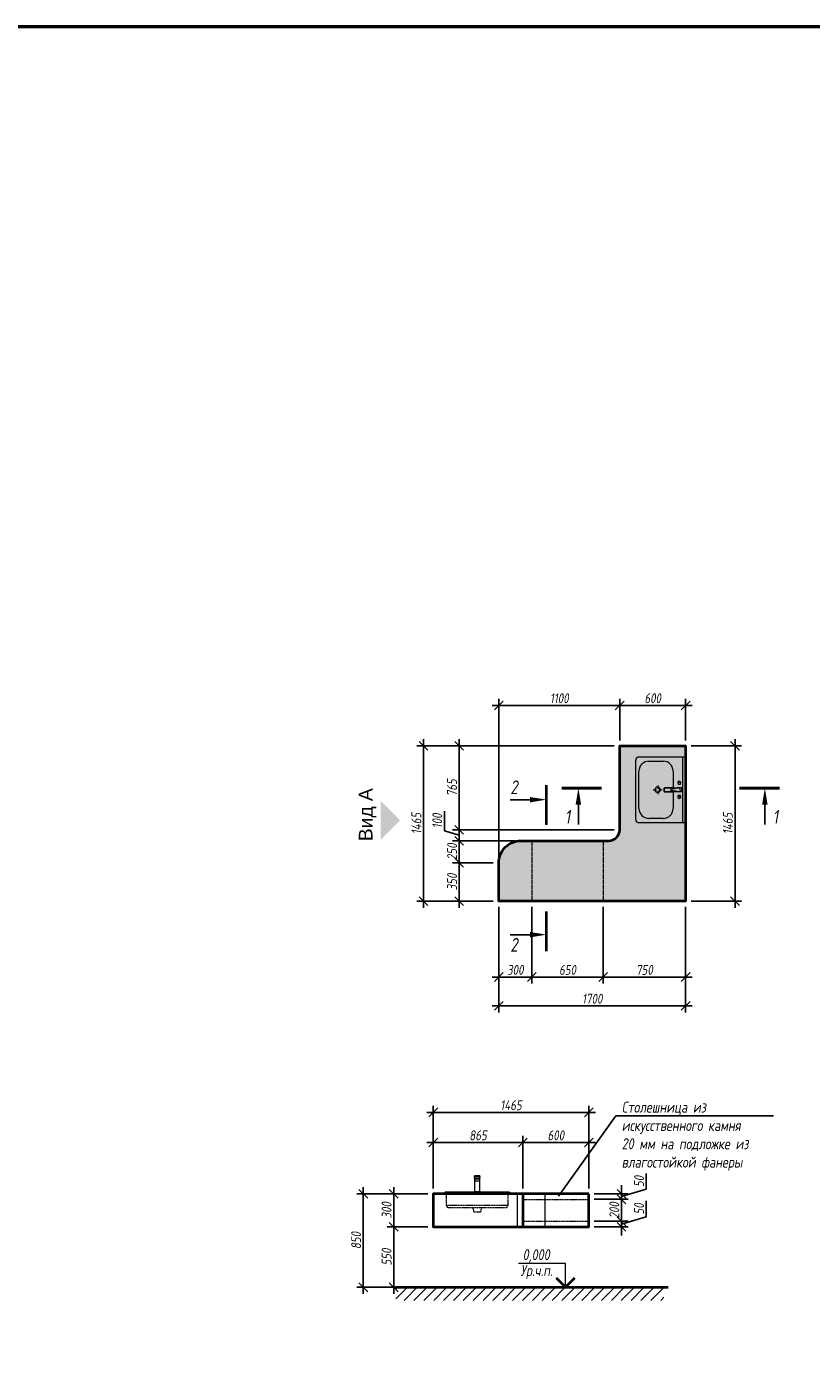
# Model space of a CAD drawing. Header units: millimetres. Extents: x 42571 to 146629, y -34435 to 73146.
# Tile 92 of 93: x 126960 to 134100, y 26303 to 38409. Entities that reach past the tile are written whole.
import ezdxf
from ezdxf import colors
from ezdxf.entities.mleader import LeaderData, LeaderLine
from ezdxf.enums import TextEntityAlignment as Align
from ezdxf.math import Vec2, Vec3

# ---------------------------------------------------------------- set-up
doc = ezdxf.new("R2010")
doc.units = ezdxf.units.MM
doc.linetypes.add('DASHEDX2', pattern=[38.1, 25.4, -12.7])
doc.layers.get('Defpoints').update_dxf_attribs({"color": 31})
for name, color, linetype, lineweight in [('dim_meb', 7, 'Continuous', 5), ('dim_per', 250, 'Continuous', 9), ('wall_obm', 172, 'Continuous', 40), ('АР КР1 Отметки', 250, 'Continuous', 25), ('Сантехнические приборы', 7, 'Continuous', 5)]:
    doc.layers.add(name, color=color, linetype=linetype, lineweight=lineweight)
doc.styles.add('fl_iso paper', font='isocpeur.ttf', dxfattribs={"width": 0.8, "oblique": 10})
doc.styles.add('GEN mobiliers$0$Arial', font='arial.ttf')
doc.styles.add('In tre', font='isocpeur.ttf', dxfattribs={"width": 0.8, "oblique": 10})
doc.styles.get("Standard").update_dxf_attribs({"font": 'arial.ttf'})
doc.dimstyles.new('In tre 1_50', dxfattribs={"dimtxt": 90, "dimasz": 80, "dimexe": 60, "dimexo": 50, "dimgap": 20, "dimtad": 1, "dimdec": 0, "dimrnd": 5, "dimzin": 0, "dimdsep": 46, "dimtxsty": 'fl_iso paper', "dimblk": 'OBLIQUE', "dimcen": 0, "dimdle": 60, "dimadec": 0, "dimazin": 0, "dimtfac": 1, "dimtdec": 0, "dimtofl": 0, "dimtmove": 1, "dimatfit": 1, "dimfxl": 40, "dimtolj": 1, "dimtzin": 0, "dimarcsym": 1})

# ---------------------------------------------------------------- blocks, each defined once
blk = doc.blocks.new('_Oblique')
at = {"color": 0, "linetype": 'ByBlock', "lineweight": -2}
blk.add_line((-0.5, -0.5), (0.5, 0.5), dxfattribs=at)
blk = doc.blocks.new('*D772')
at = {"layer": 'Defpoints', "color": 0, "transparency": 16777216}
for p in [(130660, 28258), (130660, 27791), (131475, 27791)]:
    blk.add_point(p, dxfattribs=at)
at = {"layer": 'dim_meb', "color": 0, "lineweight": -2, "transparency": 16777216}
for p, q in [((131535, 28258), (130600, 28258)), ((130660, 27841), (130660, 28318)), ((131475, 27841), (131475, 28318))]:
    blk.add_line(p, q, dxfattribs=at)
at = {"layer": 'dim_meb', "color": 0, "lineweight": -2, "transparency": 16777216, "xscale": 80, "yscale": 80, "zscale": 80, "rotation": 180}
blk.add_blockref('_Oblique', (130660, 28258), dxfattribs=at)
at = {"layer": 'dim_meb', "color": 0, "lineweight": -2, "transparency": 16777216, "xscale": 80, "yscale": 80, "zscale": 80}
blk.add_blockref('_Oblique', (131475, 28258), dxfattribs=at)
at = {"layer": 'dim_meb', "color": 0, "transparency": 16777216, "insert": (131067, 28323), "char_height": 90, "attachment_point": 5, "style": 'fl_iso paper'}
blk.add_mtext('\\A1;865', dxfattribs=at)
blk = doc.blocks.new('*D773')
at = {"layer": 'Defpoints', "color": 0, "transparency": 16777216}
for p in [(130660, 28532), (130660, 27791), (132075, 27791)]:
    blk.add_point(p, dxfattribs=at)
at = {"layer": 'dim_meb', "color": 0, "lineweight": -2, "transparency": 16777216}
for p, q in [((130660, 27841), (130660, 28592)), ((132075, 27841), (132075, 28592)), ((132135, 28532), (130600, 28532))]:
    blk.add_line(p, q, dxfattribs=at)
at = {"layer": 'dim_meb', "color": 0, "lineweight": -2, "transparency": 16777216, "xscale": 80, "yscale": 80, "zscale": 80, "rotation": 180}
blk.add_blockref('_Oblique', (130660, 28532), dxfattribs=at)
at = {"layer": 'dim_meb', "color": 0, "lineweight": -2, "transparency": 16777216, "xscale": 80, "yscale": 80, "zscale": 80}
blk.add_blockref('_Oblique', (132075, 28532), dxfattribs=at)
at = {"layer": 'dim_meb', "color": 0, "transparency": 16777216, "insert": (131367, 28597), "char_height": 90, "attachment_point": 5, "style": 'fl_iso paper'}
blk.add_mtext('\\A1;1465', dxfattribs=at)
blk = doc.blocks.new('*U657')
at = {"lineweight": 18, "ltscale": 50}
for q in [(-250, 0), (849, 0)]:
    blk.add_line((0, 0), q, dxfattribs=at)
blk.add_lwpolyline([(0, 0), (0, 542), (-1067, 542)], dxfattribs=at)
at = {"lineweight": 40, "ltscale": 50}
blk.add_lwpolyline([(-212, 212), (0, 0), (212, 212)], dxfattribs=at)
at = {"style": 'fl_iso paper', "oblique": 10, "width": 0.8}
e = blk.add_attdef('OTM', text='', height=250, dxfattribs=at)
e.set_placement((-964, 542), align=Align.BOTTOM_LEFT)
e.dxf.unprotected_set("ltscale", 0)
blk = doc.blocks.new('*D776')
at = {"layer": 'Defpoints', "color": 0, "transparency": 16777216}
for p in [(130660, 27791), (130023, 26941), (130660, 26941)]:
    blk.add_point(p, dxfattribs=at)
at = {"layer": 'dim_meb', "color": 0, "lineweight": -2, "transparency": 16777216}
for p, q in [((130023, 27851), (130023, 26881)), ((130610, 27791), (129963, 27791)), ((130610, 26941), (129963, 26941))]:
    blk.add_line(p, q, dxfattribs=at)
at = {"layer": 'dim_meb', "color": 0, "lineweight": -2, "transparency": 16777216, "xscale": 80, "yscale": 80, "zscale": 80}
for p, rotation in [((130023, 27791), 90), ((130023, 26941), 270)]:
    blk.add_blockref('_Oblique', p, dxfattribs=dict(at, rotation=rotation))
at = {"layer": 'dim_meb', "color": 0, "transparency": 16777216, "insert": (129958, 27366), "char_height": 90, "attachment_point": 5, "rotation": 90, "style": 'fl_iso paper'}
blk.add_mtext('\\A1;850', dxfattribs=at)
blk = doc.blocks.new('*D777')
at = {"layer": 'Defpoints', "color": 0, "transparency": 16777216}
for p in [(130660, 27791), (130300, 27491), (130660, 27491)]:
    blk.add_point(p, dxfattribs=at)
at = {"layer": 'dim_meb', "color": 0, "lineweight": -2, "transparency": 16777216}
for p, q in [((130300, 27851), (130300, 27431)), ((130610, 27791), (130240, 27791)), ((130610, 27491), (130240, 27491))]:
    blk.add_line(p, q, dxfattribs=at)
at = {"layer": 'dim_meb', "color": 0, "lineweight": -2, "transparency": 16777216, "xscale": 80, "yscale": 80, "zscale": 80}
for p, rotation in [((130300, 27791), 90), ((130300, 27491), 270)]:
    blk.add_blockref('_Oblique', p, dxfattribs=dict(at, rotation=rotation))
at = {"layer": 'dim_meb', "color": 0, "transparency": 16777216, "insert": (130235, 27641), "char_height": 90, "attachment_point": 5, "rotation": 90, "style": 'fl_iso paper'}
blk.add_mtext('\\A1;300', dxfattribs=at)
blk = doc.blocks.new('*D778')
at = {"layer": 'Defpoints', "color": 0, "transparency": 16777216}
for p in [(130660, 27491), (130300, 26941), (130610, 26941)]:
    blk.add_point(p, dxfattribs=at)
at = {"layer": 'dim_meb', "color": 0, "lineweight": -2, "transparency": 16777216}
for p, q in [((130610, 27491), (130240, 27491)), ((130300, 27551), (130300, 26881)), ((130560, 26941), (130240, 26941))]:
    blk.add_line(p, q, dxfattribs=at)
at = {"layer": 'dim_meb', "color": 0, "lineweight": -2, "transparency": 16777216, "xscale": 80, "yscale": 80, "zscale": 80}
for p, rotation in [((130300, 27491), 90), ((130300, 26941), 270)]:
    blk.add_blockref('_Oblique', p, dxfattribs=dict(at, rotation=rotation))
at = {"layer": 'dim_meb', "color": 0, "transparency": 16777216, "insert": (130235, 27216), "char_height": 90, "attachment_point": 5, "rotation": 90, "style": 'fl_iso paper'}
blk.add_mtext('\\A1;550', dxfattribs=at)
blk = doc.blocks.new('*D779')
at = {"layer": 'Defpoints', "color": 0, "transparency": 16777216}
for p in [(132075, 27541), (132075, 27491), (132372, 27541)]:
    blk.add_point(p, dxfattribs=at)
at = {"layer": 'dim_meb', "color": 0, "lineweight": -2, "transparency": 16777216}
for p, q in [((132597, 27583), (132597, 27726)), ((132372, 27541), (132372, 27621)), ((132125, 27541), (132432, 27541)), ((132125, 27491), (132432, 27491)), ((132372, 27516), (132597, 27583)), ((132372, 27491), (132372, 27541)), ((132372, 27491), (132372, 27411))]:
    blk.add_line(p, q, dxfattribs=at)
at = {"layer": 'dim_meb', "color": 0, "lineweight": -2, "transparency": 16777216, "xscale": 80, "yscale": 80, "zscale": 80}
for p, rotation in [((132372, 27541), 270), ((132372, 27491), 90)]:
    blk.add_blockref('_Oblique', p, dxfattribs=dict(at, rotation=rotation))
at = {"layer": 'dim_meb', "color": 0, "transparency": 16777216, "insert": (132532, 27654), "char_height": 90, "attachment_point": 5, "rotation": 90, "style": 'fl_iso paper'}
blk.add_mtext('\\A1;50', dxfattribs=at)
blk = doc.blocks.new('*D780')
at = {"layer": 'Defpoints', "color": 0, "transparency": 16777216}
for p in [(132075, 27741), (132372, 27741), (132075, 27541)]:
    blk.add_point(p, dxfattribs=at)
at = {"layer": 'dim_meb', "color": 0, "lineweight": -2, "transparency": 16777216}
for p, q in [((132125, 27741), (132432, 27741)), ((132372, 27481), (132372, 27801)), ((132125, 27541), (132432, 27541))]:
    blk.add_line(p, q, dxfattribs=at)
at = {"layer": 'dim_meb', "color": 0, "lineweight": -2, "transparency": 16777216, "xscale": 80, "yscale": 80, "zscale": 80}
for p, rotation in [((132372, 27741), 90), ((132372, 27541), 270)]:
    blk.add_blockref('_Oblique', p, dxfattribs=dict(at, rotation=rotation))
at = {"layer": 'dim_meb', "color": 0, "transparency": 16777216, "insert": (132307, 27641), "char_height": 90, "attachment_point": 5, "rotation": 90, "style": 'fl_iso paper'}
blk.add_mtext('\\A1;200', dxfattribs=at)
blk = doc.blocks.new('*D781')
at = {"layer": 'Defpoints', "color": 0, "transparency": 16777216}
for p in [(132075, 27791), (132075, 27741), (132372, 27791)]:
    blk.add_point(p, dxfattribs=at)
at = {"layer": 'dim_meb', "color": 0, "lineweight": -2, "transparency": 16777216}
for p, q in [((132597, 27833), (132597, 27976)), ((132372, 27791), (132372, 27871)), ((132125, 27791), (132432, 27791)), ((132125, 27741), (132432, 27741)), ((132372, 27766), (132597, 27833)), ((132372, 27741), (132372, 27791)), ((132372, 27741), (132372, 27661))]:
    blk.add_line(p, q, dxfattribs=at)
at = {"layer": 'dim_meb', "color": 0, "lineweight": -2, "transparency": 16777216, "xscale": 80, "yscale": 80, "zscale": 80}
for p, rotation in [((132372, 27791), 270), ((132372, 27741), 90)]:
    blk.add_blockref('_Oblique', p, dxfattribs=dict(at, rotation=rotation))
at = {"layer": 'dim_meb', "color": 0, "transparency": 16777216, "insert": (132532, 27904), "char_height": 90, "attachment_point": 5, "rotation": 90, "style": 'fl_iso paper'}
blk.add_mtext('\\A1;50', dxfattribs=at)
blk = doc.blocks.new('*D1228')
at = {"layer": 'Defpoints', "color": 0, "transparency": 16777216}
for p in [(132075, 28258), (131475, 27791), (132075, 27791)]:
    blk.add_point(p, dxfattribs=at)
at = {"layer": 'dim_meb', "color": 0, "lineweight": -2, "transparency": 16777216}
for p, q in [((131415, 28258), (132135, 28258)), ((131475, 27841), (131475, 28318)), ((132075, 27841), (132075, 28318))]:
    blk.add_line(p, q, dxfattribs=at)
at = {"layer": 'dim_meb', "color": 0, "lineweight": -2, "transparency": 16777216, "xscale": 80, "yscale": 80, "zscale": 80, "rotation": 180}
blk.add_blockref('_Oblique', (131475, 28258), dxfattribs=at)
at = {"layer": 'dim_meb', "color": 0, "lineweight": -2, "transparency": 16777216, "xscale": 80, "yscale": 80, "zscale": 80}
blk.add_blockref('_Oblique', (132075, 28258), dxfattribs=at)
at = {"layer": 'dim_meb', "color": 0, "transparency": 16777216, "insert": (131775, 28323), "char_height": 90, "attachment_point": 5, "style": 'fl_iso paper'}
blk.add_mtext('\\A1;600', dxfattribs=at)
blk = doc.blocks.new('MR_Тумба-Умывальник с зеркалом - Тумба-умывальник_600-V2-50_AS_Plan_L01_Маркировочный часть 6- зависимый')
at = {"layer": 'Сантехнические приборы'}
for p, q in [((-300, 0), (-300, 420)), ((-270, 450), (270, 450)), ((-170, 420), (170, 420)), ((300, 420), (300, 0)), ((-260, 200), (-260, 330)), ((-10, 250), (-40, 250)), ((0, 290), (0, 260)), ((40, 250), (10, 250)), ((260, 330), (260, 200)), ((-17, 73), (-17, 188)), ((-17, 188), (-17, 110)), ((-14, 191), (14, 191)), ((14, 191), (-14, 191)), ((0, 210), (0, 240)), ((17, 188), (17, 73)), ((17, 110), (17, 188)), ((-300, 20), (300, 20)), ((300, 0), (-300, 0)), ((-17, 110), (-170, 110)), ((-70, 40), (-56, 66)), ((-20, 73), (-17, 73)), ((-20, 33), (-20, 73)), ((20, 33), (-20, 33)), ((-17, 60), (-17, 73)), ((170, 110), (17, 110)), ((17, 73), (17, 60)), ((17, 73), (20, 73)), ((20, 73), (20, 33)), ((70, 40), (56, 66))]:
    blk.add_line(p, q, dxfattribs=at)
for centre, radius, start, end in [((-270, 420), 30, 90, 180), ((-170, 330), 90, 90, 180), ((170, 330), 90, 0, 90), ((270, 420), 30, 0, 90), ((0, 250), 25, 360, 180), ((0, 250), 25, 180, 360), ((-170, 200), 90, 180, 270), ((-14, 188), 3, 90, 180), ((-14, 188), 3, 105, 165), ((-218, 130), 209, 344.1823, 358.4054), ((0, 124), 9.19, 0, 180), ((218, 130), 209, 181.5946, 195.8177), ((14, 188), 3, 0, 90), ((14, 188), 3, 15, 75), ((170, 200), 90, 270, 0), ((-63, 53), 15, 0, 180), ((-63, 53), 15, 180, 0), ((0, 60), 17, 180, 0), ((63, 53), 15, 0, 180), ((63, 53), 15, 180, 0)]:
    blk.add_arc(centre, radius, start, end, dxfattribs=at)
blk = doc.blocks.new('*D2171')
at = {"layer": 'Defpoints', "color": 0, "transparency": 16777216}
for p in [(132206, 30453), (132956, 30453), (132206, 29763)]:
    blk.add_point(p, dxfattribs=at)
at = {"layer": 'dim_meb', "color": 0, "lineweight": -2, "transparency": 16777216}
for p, q in [((132206, 30403), (132206, 29703)), ((132956, 30403), (132956, 29703)), ((133016, 29763), (132146, 29763))]:
    blk.add_line(p, q, dxfattribs=at)
at = {"layer": 'dim_meb', "color": 0, "lineweight": -2, "transparency": 16777216, "xscale": 80, "yscale": 80, "zscale": 80, "rotation": 180}
blk.add_blockref('_Oblique', (132206, 29763), dxfattribs=at)
at = {"layer": 'dim_meb', "color": 0, "lineweight": -2, "transparency": 16777216, "xscale": 80, "yscale": 80, "zscale": 80}
blk.add_blockref('_Oblique', (132956, 29763), dxfattribs=at)
at = {"layer": 'dim_meb', "color": 0, "transparency": 16777216, "insert": (132581, 29828), "char_height": 90, "attachment_point": 5, "style": 'fl_iso paper'}
blk.add_mtext('\\A1;750', dxfattribs=at)
blk = doc.blocks.new('*D2172')
at = {"layer": 'Defpoints', "color": 0, "transparency": 16777216}
for p in [(131556, 30453), (132206, 30453), (131556, 29763)]:
    blk.add_point(p, dxfattribs=at)
at = {"layer": 'dim_meb', "color": 0, "lineweight": -2, "transparency": 16777216}
for p, q in [((131556, 30403), (131556, 29703)), ((132206, 30403), (132206, 29703)), ((132266, 29763), (131496, 29763))]:
    blk.add_line(p, q, dxfattribs=at)
at = {"layer": 'dim_meb', "color": 0, "lineweight": -2, "transparency": 16777216, "xscale": 80, "yscale": 80, "zscale": 80, "rotation": 180}
blk.add_blockref('_Oblique', (131556, 29763), dxfattribs=at)
at = {"layer": 'dim_meb', "color": 0, "lineweight": -2, "transparency": 16777216, "xscale": 80, "yscale": 80, "zscale": 80}
blk.add_blockref('_Oblique', (132206, 29763), dxfattribs=at)
at = {"layer": 'dim_meb', "color": 0, "transparency": 16777216, "insert": (131881, 29828), "char_height": 90, "attachment_point": 5, "style": 'fl_iso paper'}
blk.add_mtext('\\A1;650', dxfattribs=at)
blk = doc.blocks.new('*D2173')
at = {"layer": 'Defpoints', "color": 0, "transparency": 16777216}
for p in [(131256, 30453), (132956, 30190), (131256, 29501)]:
    blk.add_point(p, dxfattribs=at)
at = {"layer": 'dim_meb', "color": 0, "lineweight": -2, "transparency": 16777216}
for p, q in [((131256, 30403), (131256, 29441)), ((132956, 30140), (132956, 29441)), ((133016, 29501), (131196, 29501))]:
    blk.add_line(p, q, dxfattribs=at)
at = {"layer": 'dim_meb', "color": 0, "lineweight": -2, "transparency": 16777216, "xscale": 80, "yscale": 80, "zscale": 80, "rotation": 180}
blk.add_blockref('_Oblique', (131256, 29501), dxfattribs=at)
at = {"layer": 'dim_meb', "color": 0, "lineweight": -2, "transparency": 16777216, "xscale": 80, "yscale": 80, "zscale": 80}
blk.add_blockref('_Oblique', (132956, 29501), dxfattribs=at)
at = {"layer": 'dim_meb', "color": 0, "transparency": 16777216, "insert": (132106, 29566), "char_height": 90, "attachment_point": 5, "style": 'fl_iso paper'}
blk.add_mtext('\\A1;1700', dxfattribs=at)
blk = doc.blocks.new('*D2174')
at = {"layer": 'Defpoints', "color": 0, "transparency": 16777216}
for p in [(132956, 31866), (132956, 30453), (133405, 30453)]:
    blk.add_point(p, dxfattribs=at)
at = {"layer": 'dim_meb', "color": 0, "lineweight": -2, "transparency": 16777216}
for p, q in [((133006, 31866), (133465, 31866)), ((133405, 31926), (133405, 30393)), ((133006, 30453), (133465, 30453))]:
    blk.add_line(p, q, dxfattribs=at)
at = {"layer": 'dim_meb', "color": 0, "lineweight": -2, "transparency": 16777216, "xscale": 80, "yscale": 80, "zscale": 80}
for p, rotation in [((133405, 31866), 90), ((133405, 30453), 270)]:
    blk.add_blockref('_Oblique', p, dxfattribs=dict(at, rotation=rotation))
at = {"layer": 'dim_meb', "color": 0, "transparency": 16777216, "insert": (133340, 31160), "char_height": 90, "attachment_point": 5, "rotation": 90, "style": 'fl_iso paper'}
blk.add_mtext('\\A1;1465', dxfattribs=at)
blk = doc.blocks.new('*D2175')
at = {"layer": 'Defpoints', "color": 0, "transparency": 16777216}
for p in [(131256, 30453), (131556, 30453), (131256, 29763)]:
    blk.add_point(p, dxfattribs=at)
at = {"layer": 'dim_meb', "color": 0, "lineweight": -2, "transparency": 16777216}
for p, q in [((131256, 30403), (131256, 29703)), ((131556, 30403), (131556, 29703)), ((131616, 29763), (131196, 29763))]:
    blk.add_line(p, q, dxfattribs=at)
at = {"layer": 'dim_meb', "color": 0, "lineweight": -2, "transparency": 16777216, "xscale": 80, "yscale": 80, "zscale": 80, "rotation": 180}
blk.add_blockref('_Oblique', (131256, 29763), dxfattribs=at)
at = {"layer": 'dim_meb', "color": 0, "lineweight": -2, "transparency": 16777216, "xscale": 80, "yscale": 80, "zscale": 80}
blk.add_blockref('_Oblique', (131556, 29763), dxfattribs=at)
at = {"layer": 'dim_meb', "color": 0, "transparency": 16777216, "insert": (131406, 29828), "char_height": 90, "attachment_point": 5, "style": 'fl_iso paper'}
blk.add_mtext('\\A1;300', dxfattribs=at)
blk = doc.blocks.new('*D2176')
at = {"layer": 'Defpoints', "color": 0, "transparency": 16777216}
for p in [(130896, 30803), (131256, 30803), (131256, 30453)]:
    blk.add_point(p, dxfattribs=at)
at = {"layer": 'dim_meb', "color": 0, "lineweight": -2, "transparency": 16777216}
for p, q in [((131206, 30803), (130836, 30803)), ((130896, 30393), (130896, 30863)), ((131206, 30453), (130836, 30453))]:
    blk.add_line(p, q, dxfattribs=at)
at = {"layer": 'dim_meb', "color": 0, "lineweight": -2, "transparency": 16777216, "xscale": 80, "yscale": 80, "zscale": 80}
for p, rotation in [((130896, 30803), 90), ((130896, 30453), 270)]:
    blk.add_blockref('_Oblique', p, dxfattribs=dict(at, rotation=rotation))
at = {"layer": 'dim_meb', "color": 0, "transparency": 16777216, "insert": (130831, 30628), "char_height": 90, "attachment_point": 5, "rotation": 90, "style": 'fl_iso paper'}
blk.add_mtext('\\A1;350', dxfattribs=at)
blk = doc.blocks.new('*D2177')
at = {"layer": 'Defpoints', "color": 0, "transparency": 16777216}
for p in [(130896, 31003), (131456, 31003), (131256, 30803)]:
    blk.add_point(p, dxfattribs=at)
at = {"layer": 'dim_meb', "color": 0, "lineweight": -2, "transparency": 16777216}
for p, q in [((131406, 31003), (130836, 31003)), ((130896, 30743), (130896, 31063)), ((131206, 30803), (130836, 30803))]:
    blk.add_line(p, q, dxfattribs=at)
at = {"layer": 'dim_meb', "color": 0, "lineweight": -2, "transparency": 16777216, "xscale": 80, "yscale": 80, "zscale": 80}
for p, rotation in [((130896, 31003), 90), ((130896, 30803), 270)]:
    blk.add_blockref('_Oblique', p, dxfattribs=dict(at, rotation=rotation))
at = {"layer": 'dim_meb', "color": 0, "transparency": 16777216, "insert": (130831, 30903), "char_height": 90, "attachment_point": 5, "rotation": 90, "style": 'fl_iso paper'}
blk.add_mtext('\\A1;250', dxfattribs=at)
blk = doc.blocks.new('*D2178')
at = {"layer": 'Defpoints', "color": 0, "transparency": 16777216}
for p in [(130896, 31103), (131456, 31003), (132356, 31103)]:
    blk.add_point(p, dxfattribs=at)
at = {"layer": 'dim_meb', "color": 0, "lineweight": -2, "transparency": 16777216}
for p, q in [((130761, 31094), (130761, 31272)), ((130896, 31103), (130896, 31183)), ((130896, 31053), (130761, 31094)), ((132306, 31103), (130836, 31103)), ((131406, 31003), (130836, 31003)), ((130896, 31003), (130896, 31103)), ((130896, 31003), (130896, 30923))]:
    blk.add_line(p, q, dxfattribs=at)
at = {"layer": 'dim_meb', "color": 0, "lineweight": -2, "transparency": 16777216, "xscale": 80, "yscale": 80, "zscale": 80}
for p, rotation in [((130896, 31103), 270), ((130896, 31003), 90)]:
    blk.add_blockref('_Oblique', p, dxfattribs=dict(at, rotation=rotation))
at = {"layer": 'dim_meb', "color": 0, "transparency": 16777216, "insert": (130696, 31183), "char_height": 90, "attachment_point": 5, "rotation": 90, "style": 'fl_iso paper'}
blk.add_mtext('\\A1;100', dxfattribs=at)
blk = doc.blocks.new('*D2179')
at = {"layer": 'Defpoints', "color": 0, "transparency": 16777216}
for p in [(130896, 31866), (132356, 31866), (132356, 31103)]:
    blk.add_point(p, dxfattribs=at)
at = {"layer": 'dim_meb', "color": 0, "lineweight": -2, "transparency": 16777216}
for p, q in [((132306, 31866), (130836, 31866)), ((130896, 31043), (130896, 31926)), ((132306, 31103), (130836, 31103))]:
    blk.add_line(p, q, dxfattribs=at)
at = {"layer": 'dim_meb', "color": 0, "lineweight": -2, "transparency": 16777216, "xscale": 80, "yscale": 80, "zscale": 80}
for p, rotation in [((130896, 31866), 90), ((130896, 31103), 270)]:
    blk.add_blockref('_Oblique', p, dxfattribs=dict(at, rotation=rotation))
at = {"layer": 'dim_meb', "color": 0, "transparency": 16777216, "insert": (130831, 31485), "char_height": 90, "attachment_point": 5, "rotation": 90, "style": 'fl_iso paper'}
blk.add_mtext('\\A1;765', dxfattribs=at)
blk = doc.blocks.new('*D2180')
at = {"layer": 'Defpoints', "color": 0, "transparency": 16777216}
for p in [(130571, 31866), (132031, 31866), (131256, 30453)]:
    blk.add_point(p, dxfattribs=at)
at = {"layer": 'dim_meb', "color": 0, "lineweight": -2, "transparency": 16777216}
for p, q in [((131981, 31866), (130511, 31866)), ((130571, 30393), (130571, 31926)), ((131206, 30453), (130511, 30453))]:
    blk.add_line(p, q, dxfattribs=at)
at = {"layer": 'dim_meb', "color": 0, "lineweight": -2, "transparency": 16777216, "xscale": 80, "yscale": 80, "zscale": 80}
for p, rotation in [((130571, 31866), 90), ((130571, 30453), 270)]:
    blk.add_blockref('_Oblique', p, dxfattribs=dict(at, rotation=rotation))
at = {"layer": 'dim_meb', "color": 0, "transparency": 16777216, "insert": (130506, 31160), "char_height": 90, "attachment_point": 5, "rotation": 90, "style": 'fl_iso paper'}
blk.add_mtext('\\A1;1465', dxfattribs=at)
blk = doc.blocks.new('*D2181')
at = {"layer": 'Defpoints', "color": 0, "transparency": 16777216}
for p in [(132356, 32234), (132356, 31866), (132956, 31866)]:
    blk.add_point(p, dxfattribs=at)
at = {"layer": 'dim_meb', "color": 0, "lineweight": -2, "transparency": 16777216}
for p, q in [((133016, 32234), (132296, 32234)), ((132356, 31916), (132356, 32294)), ((132956, 31916), (132956, 32294))]:
    blk.add_line(p, q, dxfattribs=at)
at = {"layer": 'dim_meb', "color": 0, "lineweight": -2, "transparency": 16777216, "xscale": 80, "yscale": 80, "zscale": 80, "rotation": 180}
blk.add_blockref('_Oblique', (132356, 32234), dxfattribs=at)
at = {"layer": 'dim_meb', "color": 0, "lineweight": -2, "transparency": 16777216, "xscale": 80, "yscale": 80, "zscale": 80}
blk.add_blockref('_Oblique', (132956, 32234), dxfattribs=at)
at = {"layer": 'dim_meb', "color": 0, "transparency": 16777216, "insert": (132656, 32299), "char_height": 90, "attachment_point": 5, "style": 'fl_iso paper'}
blk.add_mtext('\\A1;600', dxfattribs=at)
blk = doc.blocks.new('*D2182')
at = {"layer": 'Defpoints', "color": 0, "transparency": 16777216}
for p in [(131256, 32234), (132356, 31866), (131256, 30803)]:
    blk.add_point(p, dxfattribs=at)
at = {"layer": 'dim_meb', "color": 0, "lineweight": -2, "transparency": 16777216}
for p, q in [((132416, 32234), (131196, 32234)), ((131256, 30853), (131256, 32294)), ((132356, 31916), (132356, 32294))]:
    blk.add_line(p, q, dxfattribs=at)
at = {"layer": 'dim_meb', "color": 0, "lineweight": -2, "transparency": 16777216, "xscale": 80, "yscale": 80, "zscale": 80, "rotation": 180}
blk.add_blockref('_Oblique', (131256, 32234), dxfattribs=at)
at = {"layer": 'dim_meb', "color": 0, "lineweight": -2, "transparency": 16777216, "xscale": 80, "yscale": 80, "zscale": 80}
blk.add_blockref('_Oblique', (132356, 32234), dxfattribs=at)
at = {"layer": 'dim_meb', "color": 0, "transparency": 16777216, "insert": (131806, 32299), "char_height": 90, "attachment_point": 5, "style": 'fl_iso paper'}
blk.add_mtext('\\A1;1100', dxfattribs=at)

msp = doc.modelspace()

# ---------------------------------------------------------------- hatches: boundary and pattern name
msp.add_hatch(color=256).paths.add_polyline_path([(130181.4, 31366.4), (130181.4, 31012.8), (130358.2, 31189.6)])
at = {"layer": 'dim_meb', "linetype": 'ByBlock', "true_color": 0xc0ada0, "transparency": 33554534}
h = msp.add_hatch(color=253, dxfattribs=at)
h.dxf.hatch_style = 1
edge = h.paths.add_edge_path()
edge.add_line((132355.8, 31103.1), (132355.7, 31866.2))
edge.add_line((132355.7, 31866.2), (132955.7, 31866.2))
edge.add_line((132955.7, 31866.2), (132955.7, 30453.1))
edge.add_line((132955.7, 30453.1), (132355.7, 30453.1))
edge.add_line((132355.7, 30453.1), (131255.7, 30453.1))
edge.add_line((131255.7, 30453.1), (131255.7, 30803.1))
edge.add_arc((131455.7, 30803.1), 200, 90, 180, ccw=False)
edge.add_line((131455.7, 31003.1), (132255.8, 31003.1))
edge.add_arc((132255.8, 31103.1), 100, 270, 360.00543)
at = {"layer": 'dim_meb', "lineweight": 0}
h = msp.add_hatch(dxfattribs=at)
h.set_pattern_fill('ANSI31', color=256, scale=20)
h.set_pattern_definition([(45, (13758.104, -2617.076), (-44.90128, 44.90128), [])])
h.paths.add_polyline_path([(132758.6, 26940.8), (130319.1, 26940.8), (130319.1, 26820.6), (132758.6, 26820.6)])

# ---------------------------------------------------------------- linework, layer by layer
at = {"color": 5, "lineweight": 50}
msp.add_lwpolyline([(125876.5, 38408.9), (146628.7, 38408.9), (146628.7, 16851), (125876.5, 16851)], close=True, dxfattribs=at)
at = {"layer": 'dim_per', "linetype": 'ByBlock', "lineweight": -2}
for p, q in [((131980.1, 31151.2), (131980.1, 31151.2)), ((133676.8, 31151.2), (133676.8, 31151.2))]:
    msp.add_line(p, q, dxfattribs=at)
at = {"layer": 'dim_per', "linetype": 'ByBlock', "const_width": 25}
for points in [[(131689.2, 31144.7), (131689.2, 31510.2)], [(131827.7, 31481.5), (132193.2, 31481.5)], [(133445, 31481.5), (133810.5, 31481.5)], [(131689.2, 29996), (131689.2, 30361.5)]]:
    msp.add_lwpolyline(points, dxfattribs=at)
at = {"layer": 'dim_per', "linetype": 'ByBlock', "lineweight": -2}
for points in [[(131980.1, 31331.5), (131980.1, 31151.2)], [(133676.8, 31331.5), (133676.8, 31151.2)]]:
    msp.add_lwpolyline(points, dxfattribs=at)
at = {"layer": 'dim_per', "linetype": 'ByBlock'}
for points in [[(131955.1, 31331.5), (131980.1, 31481.5), (132005.1, 31331.5)], [(133651.8, 31331.5), (133676.8, 31481.5), (133701.8, 31331.5)]]:
    msp.add_solid(points, dxfattribs=at)
at = {"layer": 'wall_obm', "linetype": 'ByBlock'}
msp.add_lwpolyline([(132355.8, 31103.1), (132355.7, 31866.2), (132955.7, 31866.2), (132955.7, 30453.1), (132355.7, 30453.1), (131255.7, 30453.1), (131255.7, 30803.1, -0.4142136), (131455.7, 31003.1), (132255.8, 31003.1, 0.4142413)], format="xyb", close=True, dxfattribs=at)
at = {"layer": 'wall_obm', "color": 251, "linetype": 'DASHEDX2', "lineweight": 0, "ltscale": 0.3}
for points in [[(131555.7, 31003.1), (131555.7, 30453.1)], [(132205.8, 31003.1), (132205.8, 30453.1)]]:
    msp.add_lwpolyline(points, dxfattribs=at)
at = {"layer": 'wall_obm', "color": 251, "lineweight": 0, "ltscale": 0.3}
for points in [[(131034.5, 27812.2), (131084.5, 27812.2), (131084.5, 27955.8), (131034.5, 27955.8)], [(131034.5, 27955.8), (131084.5, 27955.8), (131084.5, 27944.4), (131034.5, 27944.4)], [(131034.5, 27929.4), (131084.5, 27929.4), (131084.5, 27926.8), (131034.5, 27926.8)], [(131032, 27812.2), (131087, 27812.2), (131087, 27807.2), (131032, 27807.2)]]:
    msp.add_lwpolyline(points, close=True, dxfattribs=at)
for points in [[(131046.2, 27926.8), (131073.9, 27926.8, -0.4560753), (131078.9, 27921.1), (131076.8, 27906.8), (131043.2, 27906.8), (131041.2, 27921.1, -0.4544489)], [(131047.2, 27944.4), (131071.9, 27944.4, 0.9424823), (131071.9, 27955.8), (131047.2, 27955.8, 0.9099243)]]:
    msp.add_lwpolyline(points, format="xyb", close=True, dxfattribs=at)
at = {"layer": 'wall_obm', "linetype": 'ByBlock'}
msp.add_lwpolyline([(132074.5, 27790.8), (130659.5, 27790.8), (130659.5, 27490.8), (132074.5, 27490.8)], close=True, dxfattribs=at)
at = {"layer": 'wall_obm', "color": 251, "lineweight": 0, "ltscale": 0.3}
msp.add_lwpolyline([(131283.8, 27790.8), (131359.5, 27790.8), (131359.5, 27793.3, 0.4142136), (131345.7, 27807.2), (130773.4, 27807.2, 0.4142136), (130759.5, 27793.3), (130759.5, 27790.8), (130835.3, 27790.8)], format="xyb", dxfattribs=at)
at = {"layer": 'wall_obm', "color": 252, "linetype": 'DASHEDX2', "lineweight": 0, "ltscale": 0.1}
for points in [[(130780.5, 27790.8), (131338.5, 27790.8), (131338.5, 27685.8), (130780.5, 27685.8)], [(131474.5, 27740.8), (132074.5, 27740.8), (132074.5, 27540.8), (131474.5, 27540.8)]]:
    msp.add_lwpolyline(points, close=True, dxfattribs=at)
at = {"layer": 'wall_obm', "color": 251, "lineweight": 0, "ltscale": 0.3}
msp.add_lwpolyline([(130835.3, 27790.8), (131283.8, 27790.8)], dxfattribs=at)
at = {"layer": 'wall_obm', "color": 252, "lineweight": 0, "ltscale": 0.1}
for points in [[(131424.5, 27790.8), (131424.5, 27490.8)], [(131674.5, 27790.8), (131674.5, 27490.8)]]:
    msp.add_lwpolyline(points, dxfattribs=at)
at = {"layer": 'wall_obm', "linetype": 'ByBlock'}
for points in [[(132074.5, 27790.8), (131474.5, 27790.8), (131474.5, 27490.8), (132074.5, 27490.8)], [(130319.9, 26940.8), (132795.6, 26940.8)]]:
    msp.add_lwpolyline(points, dxfattribs=at)
at = {"layer": 'wall_obm', "color": 252, "linetype": 'DASHEDX2', "lineweight": 0, "ltscale": 0.1}
msp.add_lwpolyline([(130800.5, 27665.8), (131318.5, 27665.8, 0.4142136), (131338.5, 27685.8), (131338.5, 27685.8), (130780.5, 27685.8), (130780.5, 27685.8, 0.4142136)], format="xyb", close=True, dxfattribs=at)
msp.add_lwpolyline([(131018.5, 27665.8), (131028.4, 27627.7), (131090.7, 27627.7), (131100.5, 27665.8)], dxfattribs=at)

# ---------------------------------------------------------------- block references
at = {"layer": 'dim_meb'}
ref = msp.add_blockref('*U657', (131862.2, 26940.8), dxfattribs=dict(at, xscale=0.4, yscale=0.4, zscale=0.4))
ref.add_attrib('OTM', '0,000', dxfattribs={"layer": 'АР КР1 Отметки', "color": 0, "ltscale": 50, "height": 100, "style": 'fl_iso paper', "oblique": 10, "width": 0.8}).set_placement((131473.2, 27157.4), align=Align.BOTTOM_LEFT)
at = {"layer": 'Сантехнические приборы', "lineweight": 0, "rotation": 89.99999999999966}
msp.add_blockref('MR_Тумба-Умывальник с зеркалом - Тумба-умывальник_600-V2-50_AS_Plan_L01_Маркировочный часть 6- зависимый', (132951.5, 31466.4), dxfattribs=at)

# ---------------------------------------------------------------- texts
at = {"insert": (130143.1, 30999.3), "char_height": 125, "width": 1137.152, "attachment_point": 7, "rotation": 90, "style": 'GEN mobiliers$0$Arial'}
msp.add_mtext('Вид А ', dxfattribs=at)
at = {"layer": 'dim_meb', "style": 'fl_iso paper', "oblique": 10, "width": 0.8}
msp.add_text('Ур.ч.п.', height=100, dxfattribs=at).set_placement((131453.9, 27044))
at = {"layer": 'dim_per', "linetype": 'ByBlock', "char_height": 125, "style": 'In tre'}
for s, insert, attachment_point in [('2', (131428.4, 31551.9), 3), ('1', (131856.3, 31283.3), 1), ('1', (133748.3, 31283.3), 1), ('2', (131428.4, 30118.5), 3)]:
    msp.add_mtext_dynamic_manual_height_columns(s, width=3.744, gutter_width=12.5, heights=[0], dxfattribs=dict(at, insert=insert, attachment_point=attachment_point))

# ---------------------------------------------------------------- dimensions: what is measured, and where the dimension line sits
at = {"layer": 'dim_meb'}
for base, p1, p2, picture, middle in [((131255.7, 32233.8), (132355.7, 31866.2), (131255.7, 30803.1), '*D2182', (131805.7, 32298.8)), ((132355.7, 32233.8), (132955.7, 31866.2), (132355.7, 31866.2), '*D2181', (132655.7, 32298.8)), ((131255.7, 29763.5), (131555.7, 30453.1), (131255.7, 30453.1), '*D2175', (131405.7, 29828.5))]:
    dim = msp.add_linear_dim(base=base, p1=p1, p2=p2, dimstyle='In tre 1_50', dxfattribs=at)
    dim.commit()
    dim.dimension.update_dxf_attribs({"geometry": picture, "text_midpoint": middle})
for base, p1, p2, angle, text, picture, middle in [((130571.1, 31866.2), (131255.7, 30453.1), (132030.8, 31866.2), 90, '1465', '*D2180', (130506.1, 31159.7)), ((133404.9, 30453.1), (132955.7, 31866.2), (132955.7, 30453.1), 90, '1465', '*D2174', (133339.9, 31159.7)), ((130896, 31003.1), (131255.7, 30803.1), (131455.7, 31003.1), 90, '250', '*D2177', (130831, 30903.1)), ((130659.5, 28531.6), (132074.5, 27790.8), (130659.5, 27790.8), 180, '1465', '*D773', (131367, 28596.6)), ((130659.5, 28258.3), (131474.5, 27790.8), (130659.5, 27790.8), 180, '865', '*D772', (131067, 28323.3))]:
    dim = msp.add_linear_dim(base=base, p1=p1, p2=p2, angle=angle, text=text, dimstyle='In tre 1_50', dxfattribs=at)
    dim.commit()
    dim.dimension.update_dxf_attribs({"geometry": picture, "text_midpoint": middle})
for base, p1, p2, angle, picture, middle in [((130896, 31866.2), (132355.8, 31103.1), (132355.7, 31866.2), 90, '*D2179', (130831, 31484.7)), ((130896, 31103.1), (131455.7, 31003.1), (132355.8, 31103.1), 90, '*D2178', (130696, 31113.6)), ((130896, 30803.1), (131255.7, 30453.1), (131255.7, 30803.1), 90, '*D2176', (130831, 30628.1)), ((131255.7, 29500.7), (132955.7, 30190.3), (131255.7, 30453.1), 180, '*D2173', (132105.7, 29565.7)), ((131555.7, 29763.5), (132205.8, 30453.1), (131555.7, 30453.1), 180, '*D2172', (131880.7, 29828.5)), ((132205.8, 29763.5), (132955.7, 30453.1), (132205.8, 30453.1), 180, '*D2171', (132580.7, 29828.5)), ((132074.5, 28258.3), (131474.5, 27790.8), (132074.5, 27790.8), 180, '*D1228', (131774.5, 28323.3)), ((132372.1, 27790.8), (132074.5, 27740.8), (132074.5, 27790.8), 90, '*D781', (132532.1, 27853.3)), ((130023.4, 26940.8), (130659.5, 27790.8), (130659.5, 26940.8), 90, '*D776', (129958.4, 27365.8)), ((130300.1, 27490.8), (130659.6, 27790.8), (130659.6, 27490.8), 90, '*D777', (130235.1, 27640.8)), ((132372.1, 27740.8), (132074.5, 27540.8), (132074.5, 27740.8), 90, '*D780', (132307.1, 27640.8)), ((132372.1, 27540.8), (132074.5, 27490.8), (132074.5, 27540.8), 90, '*D779', (132532.1, 27603.3)), ((130300.1, 26940.8), (130659.6, 27490.8), (130609.5, 26940.8), 90, '*D778', (130235.1, 27215.8))]:
    dim = msp.add_linear_dim(base=base, p1=p1, p2=p2, angle=angle, dimstyle='In tre 1_50', dxfattribs=at)
    dim.commit()
    dim.dimension.update_dxf_attribs({"geometry": picture, "text_midpoint": middle})

# ---------------------------------------------------------------- leaders
at = {"layer": 'dim_meb', "linetype": 'ByBlock'}
ml = msp.add_multileader_mtext('Standard', dxfattribs=at)
ml.set_content('Столешница из\\Pискусственного камня\\P20 мм на подложке из влагостойкой фанеры', color=256, style='fl_iso paper')
ml.set_leader_properties()
ml.build(insert=Vec2(0, 0))
ml.multileader.update_dxf_attribs({"text_left_attachment_type": 6, "text_right_attachment_type": 6})
ctx = ml.context
ctx.base_point, ctx.char_height, ctx.plane_origin = Vec3(132372.4, 28499.7), 100, Vec3(132001.7, 27678.7)
ctx.left_attachment, ctx.right_attachment = 6, 6
notes = []
notes.append((ctx, [(1, (1, 1, 0), (132321.8, 28499.7), (1, 0), 50.5, [(0, [(131798, 27767.4)], 0, [])])]))
ctx.mtext.insert, ctx.mtext.width, ctx.mtext.flow_direction = Vec3(132374.4, 28629.7), 1366.452, 5
at = {"layer": 'dim_per', "linetype": 'ByBlock'}
ml = msp.add_multileader_mtext('Standard', dxfattribs=at)
ml.set_content('', color=256)
ml.set_leader_properties()
ml.build(insert=Vec2(0, 0))
ml.multileader.update_dxf_attribs({"dogleg_length": 0, "arrow_head_size": 150})
ctx = ml.context
ctx.base_point, ctx.char_height, ctx.arrow_head_size, ctx.landing_gap_size, ctx.plane_origin = Vec3(131358.9, 31376.5), 150, 150, 100, Vec3(131689.2, 31376.5)
notes.append((ctx, [(0, (1, 1, 0), (131358.9, 31376.5), (1, 0), 0, [(0, [(131689.2, 31376.5)], 0, [])])]))
ctx.mtext.insert, ctx.mtext.flow_direction = Vec3(131458.9, 31451.5), 5
ml = msp.add_multileader_mtext('Standard', dxfattribs=at)
ml.set_content('', color=256)
ml.set_leader_properties()
ml.build(insert=Vec2(0, 0))
ml.multileader.update_dxf_attribs({"dogleg_length": 0, "arrow_head_size": 150})
ctx = ml.context
ctx.base_point, ctx.char_height, ctx.arrow_head_size, ctx.landing_gap_size, ctx.plane_origin = Vec3(131358.9, 30148.4), 150, 150, 100, Vec3(131689.2, 30148.4)
notes.append((ctx, [(0, (1, 1, 0), (131358.9, 30148.4), (1, 0), 0, [(0, [(131689.2, 30148.4)], 0, [])])]))
ctx.mtext.insert, ctx.mtext.flow_direction = Vec3(131458.9, 30223.4), 5
for ctx, leaders in notes:
    for number, flags, end, landing, length, lines in leaders:
        leader = LeaderData()
        leader.index, (leader.has_last_leader_line, leader.has_dogleg_vector, leader.attachment_direction) = number, flags
        leader.last_leader_point, leader.dogleg_vector, leader.dogleg_length = Vec3(end), Vec3(landing), length
        for number, points, colour, breaks in lines:
            line = LeaderLine()
            line.index, line.vertices, line.color, line.breaks = number, Vec3.list(points), colors.encode_raw_color(colour), breaks
            leader.lines.append(line)
        ctx.leaders.append(leader)

doc.saveas('drawing.dxf')
